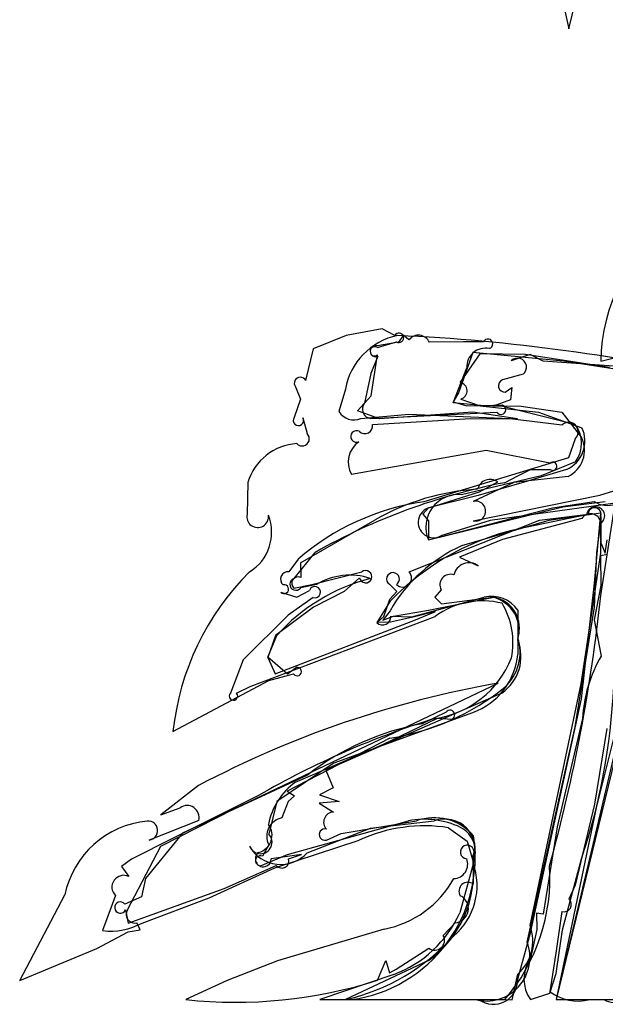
# Model space of a CAD drawing. Extents: x -1.77 to 1.77, y -3.36 to 0.01.
# Tile 1 of 8: x -1.77 to -0.82, y -3.36 to -1.76. Entities that reach past the tile are written whole.
import ezdxf

# ---------------------------------------------------------------- set-up
doc = ezdxf.new("R2010")
doc.units = 0

msp = doc.modelspace()

# ---------------------------------------------------------------- linework, layer by layer
at = {"layer": 'Wire 1', "color": 202, "linetype": 'CONTINUOUS'}
for p, q in [((-0.89583, -1.676855), (-0.874997, -1.770318)), ((-0.874997, -1.770318), (-0.864278, -1.725386)), ((-1.179622, -2.259692), (-1.238378, -2.270313)), ((-1.158922, -2.270534), (-1.179622, -2.259692)), ((-1.238378, -2.270313), (-1.292272, -2.292306)), ((-1.144779, -2.269668), (-1.152689, -2.281072)), ((-1.135768, -2.277439), (-1.144779, -2.269668)), ((-1.292272, -2.292306), (-1.304341, -2.34399)), ((-1.152689, -2.281072), (-1.187283, -2.287025)), ((-1.187047, -2.290159), (-1.155959, -2.280733)), ((-1.046821, -2.280729), (-1.102527, -2.281433)), ((-1.01433, -2.280729), (-1.046821, -2.280729)), ((-1.186724, -2.30426), (-1.197915, -2.332569)), ((-1.197444, -2.368498), (-1.187161, -2.30201)), ((-1.031601, -2.297921), (-1.05474, -2.363621)), ((-0.883847, -2.311979), (-1.031601, -2.297921)), ((-0.555005, -2.364062), (-0.883847, -2.311979)), ((-0.822914, -2.311979), (-0.780956, -2.301925)), ((-1.063795, -2.380005), (-1.041655, -2.322805)), ((-1.197915, -2.332569), (-1.208109, -2.380815)), ((-1.320757, -2.354131), (-1.312495, -2.37406)), ((-1.312495, -2.37406), (-1.322912, -2.404033)), ((-1.219733, -2.393147), (-1.197444, -2.368498)), ((-1.05474, -2.363621), (-1.063768, -2.3787)), ((-1.012492, -2.384895), (-1.063795, -2.380005)), ((-1.063768, -2.3787), (-1.041279, -2.384895)), ((-1.041279, -2.384895), (-0.987071, -2.384696)), ((-0.983249, -2.384196), (-1.012492, -2.384895)), ((-0.987071, -2.384696), (-0.865071, -2.414779)), ((-1.309164, -2.404538), (-1.302078, -2.430413)), ((-1.183929, -2.406072), (-1.219733, -2.393147)), ((-1.197912, -2.405728), (-0.992276, -2.395311)), ((-1.195143, -2.415373), (-1.035207, -2.405728)), ((-1.031636, -2.395311), (-1.183929, -2.406072)), ((-1.035207, -2.405728), (-0.958807, -2.406079)), ((-0.958807, -2.406079), (-1.031636, -2.395311)), ((-1.010102, -2.457811), (-1.229599, -2.496782)), ((-0.906092, -2.478643), (-1.010102, -2.457811)), ((-0.958457, -2.499477), (-0.937467, -2.489061)), ((-0.937467, -2.489061), (-0.905253, -2.4891)), ((-0.864105, -2.476344), (-0.919911, -2.499477)), ((-0.919911, -2.499477), (-1.049888, -2.529969)), ((-0.980181, -2.510464), (-0.958457, -2.499477)), ((-1.398829, -2.510291), (-1.399832, -2.561742)), ((-1.020911, -2.525111), (-0.990946, -2.509237)), ((-1.1016, -2.550789), (-1.020911, -2.525111)), ((-1.104163, -2.603643), (-0.884912, -2.549893)), ((-0.783463, -2.541903), (-1.003575, -2.572047)), ((-0.884912, -2.549893), (-0.815496, -2.541143)), ((-0.845928, -2.562734), (-0.942843, -2.58281)), ((-0.922694, -2.571723), (-0.843619, -2.561827)), ((-0.822914, -2.565408), (-0.822914, -2.60844)), ((-1.312898, -2.64133), (-1.190911, -2.571153)), ((-1.135611, -2.655959), (-0.922694, -2.571723)), ((-1.003575, -2.572047), (-1.083593, -2.597066)), ((-0.822914, -2.625535), (-0.822914, -2.576699)), ((-0.822914, -2.60844), (-0.815527, -2.625625)), ((-0.815527, -2.625625), (-0.812497, -2.603467)), ((-1.323185, -2.666486), (-1.288862, -2.624052)), ((-0.854636, -2.838757), (-0.822914, -2.625535)), ((-0.81174, -2.627757), (-0.823512, -2.629482)), ((-0.823512, -2.629482), (-0.822914, -2.678168)), ((-1.312898, -2.64133), (-1.311929, -2.665138)), ((-1.294448, -2.676559), (-1.212752, -2.655726)), ((-1.216476, -2.66538), (-1.241268, -2.687686)), ((-1.323567, -2.682457), (-1.294448, -2.676559)), ((-1.286901, -2.676559), (-1.312422, -2.682132)), ((-1.155628, -2.687961), (-1.167807, -2.676088)), ((-0.822914, -2.678168), (-0.833881, -2.734016)), ((-1.241268, -2.687686), (-1.291539, -2.713635)), ((-1.167087, -2.700189), (-1.155628, -2.687961)), ((-1.131131, -2.729088), (-1.013251, -2.697392)), ((-1.291539, -2.713635), (-1.353728, -2.759601)), ((-1.166418, -2.703859), (-1.187944, -2.738429)), ((-1.176999, -2.728556), (-1.167087, -2.700189)), ((-1.187855, -2.738587), (-1.176999, -2.728556)), ((-1.126556, -2.729333), (-1.16618, -2.737801)), ((-1.165609, -2.728061), (-1.131131, -2.729088)), ((-1.092698, -2.720669), (-1.126556, -2.729333)), ((-1.124962, -2.734019), (-1.092698, -2.720669)), ((-0.958049, -2.718581), (-0.95833, -2.790427)), ((-1.354162, -2.822391), (-1.124962, -2.734019)), ((-1.16618, -2.737801), (-1.187855, -2.738587)), ((-0.833881, -2.734016), (-0.822168, -2.793158)), ((-1.353728, -2.759601), (-1.365868, -2.79572)), ((-1.36584, -2.795206), (-1.351192, -2.759489)), ((-1.365868, -2.79572), (-1.354162, -2.822391)), ((-1.334099, -2.822876), (-1.36584, -2.795206)), ((-1.364581, -2.83281), (-1.323905, -2.822351)), ((-1.31925, -2.811616), (-1.334099, -2.822876)), ((-1.520828, -2.91614), (-1.364581, -2.83281)), ((-1.420019, -3.041892), (-0.990214, -2.837509)), ((-0.938198, -3.232702), (-0.854636, -2.838757)), ((-1.258013, -2.967455), (-1.031491, -2.885169)), ((-1.075195, -2.88489), (-1.114092, -2.903581)), ((-0.790899, -2.88181), (-0.830162, -3.040764)), ((-1.177354, -2.936969), (-1.089499, -2.894623)), ((-1.089499, -2.894623), (-1.06579, -2.896063)), ((-0.85262, -2.894807), (-0.894168, -3.071887)), ((-1.320779, -2.998718), (-1.177354, -2.936969)), ((-1.258013, -2.967455), (-1.351401, -3.030293)), ((-1.301578, -2.987294), (-1.505423, -3.082204)), ((-1.47921, -3.004434), (-1.540781, -3.052081)), ((-1.351401, -3.030293), (-1.364578, -3.083571)), ((-1.540781, -3.052081), (-1.509166, -3.040508)), ((-1.540514, -3.103031), (-1.420019, -3.041892)), ((-0.830162, -3.040764), (-0.89583, -3.353635)), ((-1.478714, -3.061296), (-1.559544, -3.093221)), ((-1.198408, -3.073853), (-1.094548, -3.061971)), ((-1.505423, -3.082204), (-1.565332, -3.15614)), ((-1.302052, -3.114026), (-1.198408, -3.073853)), ((-0.894168, -3.071887), (-0.916862, -3.214024)), ((-1.595148, -3.207139), (-1.540514, -3.103031)), ((-1.311374, -3.116904), (-1.360412, -3.123779)), ((-1.332324, -3.123905), (-1.311374, -3.116904)), ((-1.030735, -3.165299), (-1.031246, -3.118804)), ((-0.885413, -3.239495), (-0.854163, -3.123855)), ((-1.43732, -3.172232), (-1.352297, -3.134887)), ((-1.565332, -3.15614), (-1.572325, -3.185898)), ((-1.593744, -3.228636), (-1.43732, -3.172232)), ((-1.770827, -3.322386), (-1.697224, -3.182754)), ((-1.572325, -3.185898), (-1.599302, -3.197913)), ((-1.598276, -3.20715), (-1.593744, -3.228636)), ((-0.916862, -3.214024), (-0.927725, -3.212409)), ((-0.927725, -3.212409), (-0.92708, -3.23947)), ((-1.644813, -3.270344), (-1.594029, -3.242772)), ((-1.594029, -3.242772), (-1.574384, -3.23973)), ((-1.574384, -3.23973), (-1.579963, -3.228321)), ((-1.176285, -3.238558), (-1.350463, -3.290404)), ((-1.079743, -3.249162), (-1.060344, -3.22815)), ((-0.92708, -3.23947), (-0.937496, -3.28653)), ((-0.89583, -3.310777), (-0.885413, -3.239495)), ((-1.770827, -3.322386), (-1.644813, -3.270344)), ((-1.156732, -3.303706), (-1.103138, -3.26973)), ((-1.350463, -3.290404), (-1.432342, -3.322386)), ((-1.10368, -3.289878), (-1.239579, -3.353635)), ((-1.187264, -3.322105), (-1.173411, -3.289908)), ((-1.173411, -3.289908), (-1.167407, -3.309967)), ((-1.167407, -3.309967), (-1.156732, -3.303706)), ((-1.432342, -3.322386), (-1.499994, -3.353635)), ((-0.967467, -3.353698), (-0.958359, -3.311999)), ((-0.906247, -3.342793), (-0.89583, -3.310777)), ((-1.239579, -3.353635), (-1.015383, -3.353635)), ((-1.015383, -3.353635), (-0.967467, -3.353698)), ((-0.937496, -3.353635), (-0.906247, -3.342793)), ((-0.89583, -3.353635), (-0.817922, -3.353635))]:
    msp.add_line(p, q, dxfattribs=at)
for centre, radius, start, end in [((-0.527655, -2.316836), 0.295298, 127.429183, 179.057612), ((-1.152072, -2.274074), 0.00771, 239.725402, 512.666856), ((-1.120325, -2.28924), 0.019435, 23.685234, 142.61446), ((-1.007012, -2.28409), 0.008052, 287.087769, 515.334601), ((-1.190078, -2.295742), 0.009154, 72.225037, 291.490362), ((-1.191716, -2.296041), 0.007509, 51.554461, 307.348107), ((-1.011076, -2.321702), 0.030599, 77.868356, 182.066509), ((-1.313189, -2.348025), 0.009725, 24.511082, 218.898872), ((-1.196771, -2.390718), 0.015054, 138.86519, 265.6514), ((-0.985673, -2.39145), 0.007649, 210.320266, 431.520649), ((-1.316211, -2.409012), 0.008348, 143.383771, 392.411072), ((-1.207836, -2.417416), 0.012856, 225.343299, 369.142997), ((-0.904784, -2.446193), 0.050636, 323.454356, 398.344315), ((-1.310048, -2.438899), 0.011641, 222.138001, 406.796202), ((-1.221288, -2.434956), 0.009486, 62.2553, 293.459667), ((-1.313178, -2.535951), 0.089412, 93.528161, 163.322515), ((-1.194738, -2.476777), 0.040193, 124.514016, 209.849188), ((-0.901333, -2.483523), 0.006816, 234.898035, 494.273278), ((-1.003509, -2.525955), 0.020912, 53.077068, 166.511214), ((-0.783759, -3.520475), 1.028934, 101.005223, 119.399731), ((-1.000846, -2.901537), 0.381154, 93.459209, 119.911186), ((-1.055139, -2.582929), 0.05322, 84.337704, 202.905259), ((-1.095699, -2.575135), 0.02505, 103.62509, 298.898522), ((-0.831274, -2.564529), 0.014764, 304.487254, 533.013853), ((-0.832952, -2.561802), 0.010667, 340.244855, 540.130316), ((-1.382623, -2.565842), 0.017691, 166.601724, 367.374301), ((-1.435675, -2.591297), 0.075846, 301.522071, 381.44188), ((-0.866454, -2.990892), 0.41517, 100.602471, 136.26198), ((-1.090356, -2.9626), 0.432971, 134.907897, 173.840006), ((-1.316477, -2.674651), 0.010545, 64.447451, 227.751564), ((-1.232285, -2.766154), 0.10493, 71.424638, 121.365901), ((-1.206509, -2.663679), 0.010111, 189.686693, 488.128659), ((-1.161757, -2.667585), 0.010436, 301.452434, 594.563634), ((-1.146096, -2.666087), 0.014578, 225.516268, 404.006236), ((-1.122303, -2.963792), 0.306806, 104.449545, 138.248474), ((-1.320291, -2.676021), 0.009964, 106.883305, 322.164833), ((-1.000804, -2.747465), 0.051597, 34.042087, 103.959385), ((-1.178526, -2.729477), 0.012994, 223.545265, 366.257862), ((-1.06967, -2.780068), 0.111821, 289.963972, 354.684331), ((-0.63049, -2.905967), 0.22241, 149.521776, 177.124037), ((-1.31819, -2.818452), 0.006917, 214.306717, 458.811144), ((-0.708384, -4.462822), 1.649566, 99.837295, 117.858536), ((-1.840037, -2.794746), 1.039355, 341.53973, 357.338275), ((-1.068806, -2.889057), 0.007628, 293.288275, 506.890662), ((-1.035932, -3.330435), 0.433951, 100.376401, 127.745579), ((-1.256189, -3.088805), 0.110849, 125.639826, 169.13684), ((-1.49782, -3.056585), 0.019678, 346.148727, 485.213245), ((-1.548255, -3.213787), 0.152167, 95.450423, 168.232315), ((-1.561232, -3.077776), 0.015538, 276.238778, 455.450423), ((-1.077404, -3.108706), 0.04978, 338.007529, 470.145143), ((-1.388042, -3.085352), 0.028856, 283.824561, 397.181795), ((-1.378083, -3.096772), 0.018885, 200.981152, 404.347622), ((-1.345112, -3.075113), 0.058039, 209.320482, 317.896216), ((-1.37343, -3.123857), 0.013019, 126.350673, 360.34468), ((-1.040652, -3.11281), 0.011153, 327.492916, 624.800228), ((-1.343371, -3.127467), 0.011607, 219.740936, 377.871735), ((-1.209102, -3.14549), 0.178779, 306.13422, 365.824067), ((-1.063386, -3.132757), 0.023452, 271.415785, 382.14147), ((-1.206977, -3.076909), 0.164537, 280.750575, 331.189392), ((-1.039717, -3.176649), 0.014474, 51.645346, 211.337628), ((-1.606653, -3.203404), 0.009176, 36.758594, 335.911029), ((-1.062026, -3.205071), 0.023141, 274.168791, 424.543149), ((-1.583067, -3.214512), 0.014153, 148.605421, 282.667027), ((-1.005815, -3.257722), 0.072098, 311.164196, 380.305443), ((-1.093736, -3.256835), 0.015959, 233.90617, 388.736875), ((-0.890438, -3.320083), 0.057795, 144.511231, 215.488769), ((-1.419209, -2.588234), 0.769652, 263.974904, 287.539439), ((-0.79966, -3.318666), 0.039451, 242.42504, 338.303679)]:
    msp.add_arc(centre, radius, start, end, dxfattribs=at)
at = {"layer": 'Wire 2', "color": 3, "linetype": 'CONTINUOUS'}
for p, q in [((-1.02034, -2.300212), (-1.052408, -2.346685)), ((-0.945812, -2.301562), (-1.02034, -2.300212)), ((-0.808661, -2.322396), (-0.945812, -2.301562)), ((-1.051107, -2.374033), (-1.019379, -2.384895)), ((-1.019379, -2.384895), (-0.924553, -2.395311)), ((-0.924553, -2.395311), (-0.853528, -2.420839)), ((-0.879059, -2.489061), (-0.947787, -2.509747)), ((-0.947787, -2.509747), (-1.022852, -2.531473)), ((-1.022852, -2.531473), (-1.103823, -2.551289)), ((-1.103823, -2.551289), (-1.113261, -2.561489)), ((-1.104163, -2.603643), (-0.90185, -2.55156)), ((-0.90185, -2.55156), (-0.833462, -2.541143)), ((-1.113261, -2.561489), (-1.10415, -2.572406)), ((-0.822815, -2.560326), (-0.907587, -2.572325)), ((-0.83333, -2.674358), (-0.822815, -2.560326)), ((-1.10415, -2.572406), (-1.104163, -2.603643)), ((-0.907587, -2.572325), (-1.049908, -2.613303)), ((-0.854163, -2.862971), (-0.83333, -2.674358)), ((-1.103755, -2.718225), (-0.997452, -2.697392)), ((-1.166619, -2.71927), (-1.178347, -2.734901)), ((-1.178347, -2.734901), (-1.160759, -2.728163)), ((-1.160759, -2.728163), (-1.103755, -2.718225)), ((-0.755772, -2.760533), (-0.89583, -3.353635)), ((-0.937496, -3.244546), (-0.854163, -2.862971)), ((-1.166931, -2.926943), (-1.33457, -3.013703)), ((-1.33457, -3.013703), (-1.322447, -3.020965)), ((-1.333011, -3.030488), (-1.343129, -3.057109)), ((-1.322447, -3.020965), (-1.333011, -3.030488)), ((-1.333722, -3.117083), (-1.13661, -3.061971)), ((-1.364578, -3.101012), (-1.374898, -3.119748)), ((-1.377764, -3.135121), (-1.333722, -3.117083)), ((-0.958463, -3.320413), (-0.937496, -3.244546)), ((-1.239579, -3.353635), (-1.021298, -3.353635)), ((-0.89583, -3.353635), (-0.616144, -3.353635))]:
    msp.add_line(p, q, dxfattribs=at)
for centre, radius, start, end in [((-1.055097, -2.360518), 0.014091, 286.44737, 438.999737), ((-0.899507, -2.44252), 0.050835, 293.719191, 385.245495), ((-0.811967, -2.508091), 0.039427, 236.962072, 341.51613), ((-0.942765, -2.848564), 0.25851, 114.485456, 149.990125), ((-1.006301, -2.747322), 0.050708, 341.09034, 439.949352), ((-1.03095, -2.787384), 0.076368, 312.331837, 378.02376), ((-1.226016, -2.54083), 0.390608, 278.700328, 309.12785), ((-1.337026, -3.087281), 0.030784, 101.435254, 206.488934), ((-1.11035, -3.196082), 0.136657, 64.614254, 101.078662), ((-1.072162, -3.112376), 0.044684, 336.302639, 422.838549), ((-1.378033, -3.127117), 0.008008, 66.95447, 271.927387), ((-1.132339, -3.167366), 0.107662, 310.004654, 380.118259), ((-1.314525, -3.024362), 0.337694, 282.822665, 318.111763), ((-0.998003, -3.321663), 0.039559, 233.922785, 361.810826)]:
    msp.add_arc(centre, radius, start, end, dxfattribs=at)
at = {"layer": 'Wire 4', "color": 4, "linetype": 'CONTINUOUS'}
for p, q in [((-1.239579, -2.358053), (-1.250033, -2.394341)), ((-1.214319, -2.405728), (-1.135761, -2.398645)), ((-1.135761, -2.398645), (-0.971111, -2.405909)), ((-0.971111, -2.405909), (-0.886102, -2.416145)), ((-0.86458, -2.43866), (-0.875496, -2.470071)), ((-0.875496, -2.470071), (-1.111699, -2.541392)), ((-0.822914, -2.694341), (-0.800741, -2.55156)), ((-1.316757, -2.635078), (-1.331976, -2.655795)), ((-1.344733, -2.689141), (-1.318809, -2.697392)), ((-1.291933, -2.697783), (-1.332837, -2.72658)), ((-1.318809, -2.697392), (-1.298241, -2.686254)), ((-1.332837, -2.72658), (-1.406245, -2.799182)), ((-1.39486, -2.842668), (-1.09292, -2.72867)), ((-1.406245, -2.799182), (-1.427083, -2.853645)), ((-1.416874, -2.853921), (-1.39486, -2.842668)), ((-0.812983, -2.911575), (-0.832916, -3.034777)), ((-1.38116, -3.020747), (-1.520412, -3.090358)), ((-0.832916, -3.034777), (-0.864564, -3.166741)), ((-1.071123, -3.073111), (-1.040931, -3.095086)), ((-1.520412, -3.090358), (-1.588613, -3.124455)), ((-1.354415, -3.138787), (-1.216772, -3.093355)), ((-1.040931, -3.095086), (-1.030759, -3.130311)), ((-1.588613, -3.124455), (-1.604946, -3.136319)), ((-1.030759, -3.130311), (-1.052784, -3.211828)), ((-1.604946, -3.136319), (-1.592602, -3.15274)), ((-1.461727, -3.187721), (-1.354415, -3.138787)), ((-0.864564, -3.166741), (-0.874997, -3.189498)), ((-1.614577, -3.183894), (-1.635548, -3.241062)), ((-1.570961, -3.228636), (-1.461727, -3.187721)), ((-0.886177, -3.210108), (-0.896082, -3.277815)), ((-0.896082, -3.277815), (-0.906247, -3.340295)), ((-1.16071, -3.31263), (-1.281245, -3.353635)), ((-1.281245, -3.353635), (-0.979541, -3.353635)), ((-0.840949, -3.353635), (-0.670244, -3.353635))]:
    msp.add_line(p, q, dxfattribs=at)
for centre, radius, start, end in [((-1.132151, -2.377108), 0.109104, 101.808459, 169.941662), ((-1.29787, -5.378916), 3.111909, 77.207338, 87.35897), ((-1.225502, -2.379103), 0.028878, 211.847668, 292.783625), ((-0.875341, -2.427402), 0.015574, 313.707362, 493.708313), ((-1.05164, -2.944101), 0.407164, 98.482539, 130.626973), ((-1.333342, -2.66774), 0.012023, 83.476269, 230.313197), ((-1.339476, -2.684106), 0.007279, 223.767475, 462.242165), ((-1.28945, -2.688935), 0.00919, 254.33047, 523.038684), ((-3.486877, -2.417811), 2.678278, 344.46517, 354.073695), ((-1.015783, -2.832686), 0.129497, 75.743604, 126.560135), ((-1.091163, -2.77125), 0.124949, 348.444323, 390.850197), ((-1.115879, -2.73862), 0.158028, 278.121139, 338.600145), ((-1.422105, -2.858443), 0.006914, 136.057165, 400.845393), ((-0.684319, -4.223427), 1.389973, 107.122766, 120.088277), ((-1.110164, -3.326299), 0.25618, 81.234156, 114.591374), ((-1.21051, -3.154887), 0.304709, 319.288108, 363.719811), ((-1.601064, -3.170099), 0.019311, 64.011943, 225.592101), ((-0.883076, -3.198452), 0.012061, 255.103133, 407.940614), ((-1.228081, -3.13232), 0.192485, 290.487587, 335.602675), ((-1.622596, -3.134318), 0.107527, 263.08128, 298.698695), ((-0.859717, -3.279022), 0.076937, 232.787742, 284.119257)]:
    msp.add_arc(centre, radius, start, end, dxfattribs=at)
at = {"layer": 'Wire 5', "color": 6, "linetype": 'CONTINUOUS'}
for p, q in [((-0.938271, -2.301075), (-0.969124, -2.311478)), ((-0.91667, -2.311979), (-0.938271, -2.301075)), ((-0.770483, -2.32239), (-0.91667, -2.311979)), ((-0.949355, -2.333484), (-0.983396, -2.342789)), ((-0.978684, -2.362845), (-0.968048, -2.355251)), ((-0.968048, -2.355251), (-0.970101, -2.375133)), ((-0.970101, -2.375133), (-0.998572, -2.385563)), ((-0.998572, -2.385563), (-0.956484, -2.384895)), ((-0.956484, -2.384895), (-0.886246, -2.395311)), ((-0.886246, -2.395311), (-0.854163, -2.436888)), ((-0.824427, -2.530727), (-0.626182, -2.468843)), ((-0.876254, -2.50011), (-0.964928, -2.509894)), ((-0.964928, -2.509894), (-1.03092, -2.540905)), ((-1.031246, -2.572393), (-0.824427, -2.530727)), ((-0.853896, -2.568574), (-0.983323, -2.603214)), ((-0.829118, -2.62428), (-0.822914, -2.575207)), ((-0.983323, -2.603214), (-1.053238, -2.631799)), ((-1.053238, -2.631799), (-1.022711, -2.646042)), ((-0.83333, -2.713173), (-0.829118, -2.62428)), ((-1.083329, -2.685), (-1.093667, -2.697319)), ((-1.093667, -2.697319), (-1.082562, -2.707808)), ((-1.082562, -2.707808), (-0.999117, -2.697392)), ((-0.86458, -2.908615), (-0.83333, -2.713173)), ((-0.77083, -2.839934), (-0.89583, -3.353635)), ((-0.984477, -2.853619), (-1.271263, -2.979286)), ((-0.942998, -3.259828), (-0.86458, -2.908615)), ((-1.271263, -2.979286), (-1.259481, -3.007957)), ((-1.259481, -3.007957), (-1.281639, -3.019775)), ((-1.249609, -3.030206), (-1.282325, -3.03333)), ((-1.282325, -3.03333), (-1.259163, -3.04765)), ((-1.281639, -3.019775), (-1.249609, -3.030206)), ((-1.246138, -3.082805), (-1.12352, -3.061971)), ((-1.27059, -3.093224), (-1.246138, -3.082805)), ((-1.229162, -3.353635), (-1.027445, -3.353635)), ((-0.89583, -3.353635), (-0.609458, -3.353635))]:
    msp.add_line(p, q, dxfattribs=at)
for centre, radius, start, end in [((-0.958838, -2.32212), 0.0148, 309.844777, 494.024055), ((-0.979434, -2.35244), 0.010432, 112.324293, 274.119461), ((-0.896543, -2.457551), 0.047148, 295.488091, 385.992335), ((-1.026962, -2.556692), 0.016275, 254.739677, 464.072621), ((-0.839729, -2.578077), 0.017059, 9.683849, 146.147637), ((-1.037839, -2.666283), 0.025269, 53.225634, 167.556745), ((-1.068211, -2.676978), 0.017115, 70.560961, 207.951731), ((-1.011723, -2.751552), 0.055608, 343.776721, 436.897389), ((-1.025115, -2.794123), 0.07205, 304.334492, 382.03853), ((-1.258308, -3.064279), 0.016651, 92.942548, 222.739084), ((-1.094806, -3.142083), 0.085102, 40.922495, 109.719438), ((-1.273142, -3.084394), 0.009191, 73.537651, 286.120997), ((-1.261875, -3.121851), 0.234081, 278.033312, 368.726291), ((-1.009695, -3.2847), 0.071184, 255.561084, 380.451276)]:
    msp.add_arc(centre, radius, start, end, dxfattribs=at)

doc.saveas('drawing.dxf')
